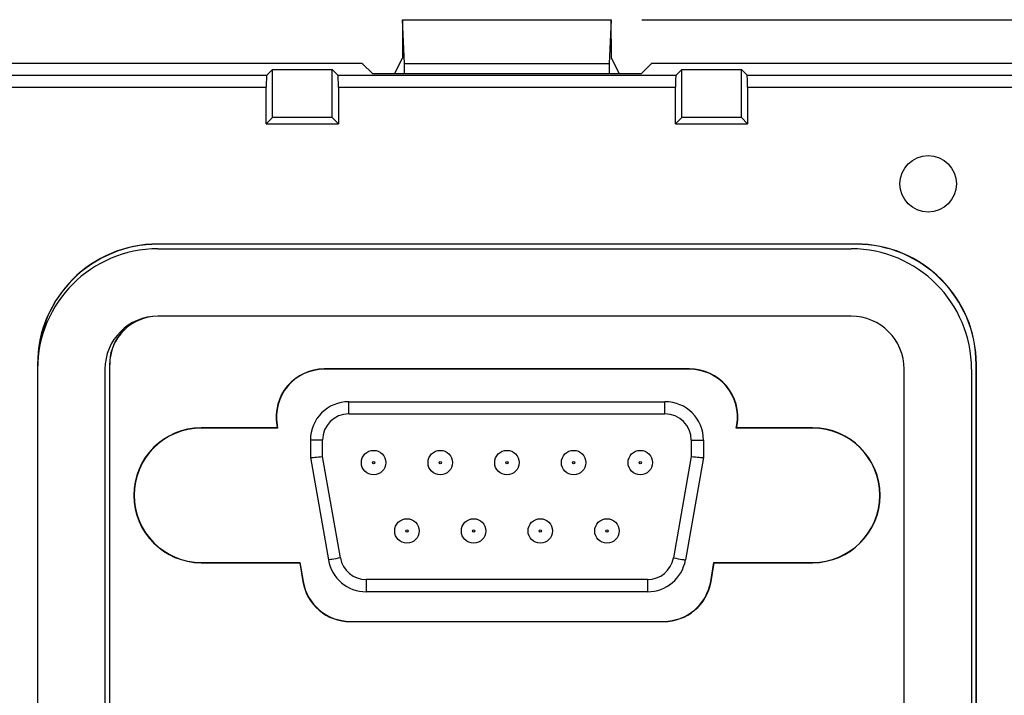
# Model space of a CAD drawing. Header units: millimetres. Extents: x 13 to 559, y 0 to 392.
# Tile 11 of 12: x 420 to 461, y 247 to 275. Entities that reach past the tile are written whole.
import ezdxf

# ---------------------------------------------------------------- set-up
doc = ezdxf.new("R2010")
doc.units = ezdxf.units.MM
doc.linetypes.add('SLD-Solid', pattern=[0])
doc.layers.add('DIMENSIONS', color=140, linetype='SLD-Solid', lineweight=25)
doc.styles.add('SLDTEXTSTYLE0', font='GOTHIC.TTF', dxfattribs={"width": 0.913})
doc.dimstyles.new('SLDDIMSTYLE2', dxfattribs={"dimtxt": 4.7625, "dimasz": 6.35, "dimexe": 0, "dimexo": 0.0625, "dimgap": 1.190625, "dimtad": 0, "dimtih": 1, "dimtoh": 1, "dimdec": 1, "dimrnd": 1e-09, "dimzin": 12, "dimdsep": 46, "dimtxsty": 'SLDTEXTSTYLE0', "dimsah": 1, "dimcen": 0.09, "dimadec": 0, "dimazin": 3, "dimtfac": 1, "dimtdec": 1, "dimtofl": 0, "dimtmove": 0, "dimatfit": 3, "dimfxl": 0, "dimfrac": 2, "dimtolj": 1, "dimtzin": 12, "dimarcsym": 0})

# ---------------------------------------------------------------- blocks, each defined once
blk = doc.blocks.new('_D_8')
at = {"layer": 'DIMENSIONS'}
for p, q in [((412.509, 273.152), (391.347, 273.152)), ((394.522, 273.152), (394.522, 257.729)), ((388.364, 250.603), (386.913, 250.603)), ((386.913, 250.603), (386.913, 243.043)), ((400.68, 250.603), (402.132, 250.603)), ((402.132, 250.603), (402.132, 243.043)), ((386.913, 243.043), (388.364, 243.043)), ((402.132, 243.043), (400.68, 243.043)), ((394.522, 226.652), (394.522, 242.075)), ((421.489, 226.652), (391.347, 226.652))]:
    blk.add_line(p, q, dxfattribs=at)
for points in [[(394.522, 273.152), (392.935, 266.802), (396.11, 266.802)], [(394.522, 226.652), (396.11, 233.002), (392.935, 233.002)]]:
    blk.add_solid(points, dxfattribs=at)
at = {"layer": 'DIMENSIONS', "char_height": 4.7625, "attachment_point": 1, "style": 'SLDTEXTSTYLE0'}
for s, insert in [('46.5', (388.364, 257.654)), ('1.83', (388.364, 249.126))]:
    blk.add_mtext(s, dxfattribs=dict(at, insert=insert))
blk = doc.blocks.new('_D_9')
at = {"layer": 'DIMENSIONS'}
for p, q in [((445.887, 274.972), (497.96, 274.972)), ((494.785, 274.972), (494.785, 224.639)), ((488.627, 217.513), (487.175, 217.513)), ((487.175, 217.513), (487.175, 209.953)), ((500.943, 217.513), (502.394, 217.513)), ((502.394, 217.513), (502.394, 209.953)), ((487.175, 209.953), (488.627, 209.953)), ((502.394, 209.953), (500.943, 209.953)), ((494.785, 158.652), (494.785, 208.985)), ((447.055, 158.652), (497.96, 158.652))]:
    blk.add_line(p, q, dxfattribs=at)
for points in [[(494.785, 274.972), (493.197, 268.622), (496.372, 268.622)], [(494.785, 158.652), (496.372, 165.002), (493.197, 165.002)]]:
    blk.add_solid(points, dxfattribs=at)
at = {"layer": 'DIMENSIONS', "char_height": 4.7625, "attachment_point": 1, "style": 'SLDTEXTSTYLE0'}
for s, insert in [('116.3', (486.867, 224.564)), ('4.58', (488.627, 216.036))]:
    blk.add_mtext(s, dxfattribs=dict(at, insert=insert))

msp = doc.modelspace()

# ---------------------------------------------------------------- linework, layer by layer
for p, q in [((435.95, 274.972), (435.943, 273.372)), ((435.952, 274.972), (435.95, 274.972)), ((436.035, 273.153), (435.952, 274.972)), ((435.952, 274.972), (444.617, 274.972)), ((444.617, 274.972), (444.535, 273.153)), ((444.619, 274.972), (444.617, 274.972)), ((444.626, 273.372), (444.619, 274.972)), ((435.616, 272.717), (435.943, 273.372)), ((444.626, 273.372), (444.954, 272.717)), ((434.273, 273.152), (413.779, 273.152)), ((430.31, 272.663), (430.547, 272.9)), ((430.547, 270.914), (430.547, 272.9)), ((430.547, 272.9), (433.023, 272.9)), ((433.023, 270.914), (433.023, 272.9)), ((433.023, 272.9), (433.26, 272.663)), ((434.708, 272.717), (434.273, 273.152)), ((434.273, 273.152), (434.285, 273.152)), ((434.285, 273.152), (434.285, 273.14)), ((434.285, 273.152), (434.296, 273.129)), ((436.035, 272.717), (436.035, 273.153)), ((436.035, 273.153), (444.535, 273.153)), ((444.535, 273.153), (444.535, 272.717)), ((445.861, 272.717), (446.296, 273.152)), ((446.273, 273.129), (446.285, 273.152)), ((446.285, 273.14), (446.285, 273.152)), ((446.285, 273.152), (446.296, 273.152)), ((466.791, 273.152), (446.296, 273.152)), ((447.31, 272.663), (447.547, 272.9)), ((447.547, 270.914), (447.547, 272.9)), ((447.547, 272.9), (450.023, 272.9)), ((450.023, 270.914), (450.023, 272.9)), ((450.023, 272.9), (450.26, 272.663)), ((414.023, 272.663), (430.31, 272.663)), ((433.26, 272.663), (447.31, 272.663)), ((445.861, 272.717), (434.708, 272.717)), ((450.26, 272.663), (466.547, 272.663)), ((414.023, 272.164), (430.285, 272.164)), ((430.285, 270.652), (430.285, 272.164)), ((433.285, 272.164), (433.285, 270.652)), ((433.285, 272.164), (447.285, 272.164)), ((447.285, 270.652), (447.285, 272.164)), ((450.285, 272.164), (450.285, 270.652)), ((450.285, 272.164), (466.547, 272.164)), ((430.547, 270.914), (430.285, 270.652)), ((433.023, 270.914), (430.547, 270.914)), ((433.285, 270.652), (433.023, 270.914)), ((447.547, 270.914), (447.285, 270.652)), ((450.023, 270.914), (447.547, 270.914)), ((450.285, 270.652), (450.023, 270.914)), ((430.285, 270.652), (433.285, 270.652)), ((447.285, 270.652), (450.285, 270.652)), ((454.785, 265.652), (425.785, 265.652)), ((425.785, 265.644), (425.785, 265.652)), ((454.785, 265.644), (425.785, 265.644)), ((454.785, 265.652), (454.785, 265.644)), ((425.785, 265.452), (454.585, 265.452)), ((454.585, 262.652), (425.785, 262.652)), ((420.785, 260.652), (420.785, 260.452)), ((420.785, 260.652), (420.789, 260.652)), ((423.776, 260.652), (423.785, 260.652)), ((423.776, 260.652), (423.776, 211.652)), ((423.785, 211.652), (423.785, 260.652)), ((459.785, 260.652), (459.776, 260.652)), ((459.776, 211.652), (459.776, 260.652)), ((459.785, 211.652), (459.785, 260.652)), ((420.785, 260.452), (420.785, 211.652)), ((423.585, 260.452), (423.585, 211.652)), ((447.874, 260.463), (432.696, 260.463)), ((432.696, 260.463), (432.696, 260.45)), ((447.874, 260.45), (432.696, 260.45)), ((447.874, 260.463), (447.874, 260.45)), ((456.785, 211.652), (456.785, 260.452)), ((459.585, 260.452), (459.585, 211.652)), ((433.719, 259.102), (446.851, 259.102)), ((433.719, 258.594), (433.719, 259.102)), ((446.851, 258.594), (446.851, 259.102)), ((433.719, 258.594), (446.851, 258.594)), ((430.723, 258.134), (430.735, 258.136)), ((430.723, 258.134), (430.743, 258.013)), ((430.735, 258.136), (430.758, 258)), ((449.812, 258), (449.834, 258.136)), ((449.826, 258.013), (449.847, 258.134)), ((449.847, 258.134), (449.834, 258.136)), ((430.743, 258.013), (427.585, 258.013)), ((427.585, 258.013), (427.585, 258)), ((430.758, 258), (427.585, 258)), ((430.743, 258.013), (430.758, 258)), ((449.826, 258.013), (449.812, 258)), ((452.985, 258), (449.812, 258)), ((452.985, 258.013), (449.826, 258.013)), ((452.985, 258), (452.985, 258.013)), ((432.627, 257.502), (432.119, 257.502)), ((432.119, 257.502), (432.119, 256.778)), ((432.627, 256.822), (432.627, 257.502)), ((447.943, 257.502), (448.451, 257.502)), ((447.943, 257.502), (447.943, 256.822)), ((448.451, 257.502), (448.451, 256.778)), ((432.119, 256.778), (432.869, 252.525)), ((433.369, 252.613), (432.627, 256.822)), ((447.943, 256.822), (447.201, 252.613)), ((448.451, 256.778), (447.701, 252.525)), ((427.585, 252.425), (431.687, 252.425)), ((427.585, 252.413), (427.585, 252.425)), ((427.585, 252.413), (431.676, 252.413)), ((431.676, 252.413), (431.687, 252.425)), ((431.676, 252.413), (431.806, 251.634)), ((431.687, 252.425), (431.818, 251.636)), ((448.751, 251.636), (448.883, 252.425)), ((448.763, 251.634), (448.893, 252.413)), ((448.893, 252.413), (448.883, 252.425)), ((448.883, 252.425), (452.985, 252.425)), ((448.893, 252.413), (452.985, 252.413)), ((452.985, 252.413), (452.985, 252.425)), ((431.806, 251.634), (431.818, 251.636)), ((434.444, 251.71), (434.444, 251.202)), ((446.125, 251.71), (434.444, 251.71)), ((446.125, 251.71), (446.125, 251.202)), ((448.763, 251.634), (448.751, 251.636)), ((446.125, 251.202), (434.444, 251.202)), ((433.779, 249.975), (446.79, 249.975)), ((433.779, 249.963), (433.779, 249.975)), ((433.779, 249.963), (446.79, 249.963)), ((446.79, 249.963), (446.79, 249.975))]:
    msp.add_line(p, q)
at = {"flags": 128}
for points in [[(432.119, 256.778), (432.126, 256.778), (432.149, 256.78), (432.187, 256.784), (432.237, 256.788), (432.3, 256.793), (432.373, 256.8), (432.453, 256.807), (432.538, 256.814), (432.627, 256.822)], [(447.943, 256.822), (448.031, 256.814), (448.117, 256.807), (448.197, 256.8), (448.269, 256.793), (448.332, 256.788), (448.383, 256.784), (448.42, 256.78), (448.443, 256.778), (448.451, 256.778)], [(433.369, 252.613), (433.271, 252.596), (433.177, 252.579), (433.091, 252.564), (433.015, 252.55), (432.953, 252.54), (432.907, 252.531), (432.878, 252.526), (432.869, 252.525)], [(447.201, 252.613), (447.298, 252.596), (447.392, 252.579), (447.479, 252.564), (447.554, 252.55), (447.617, 252.54), (447.663, 252.531), (447.691, 252.526), (447.701, 252.525)]]:
    msp.add_lwpolyline(points, dxfattribs=at)
for centre, radius in [((457.785, 268.152), 1.175), ((434.745, 256.572), 0.508), ((437.515, 256.572), 0.508), ((440.285, 256.572), 0.508), ((443.055, 256.572), 0.508), ((445.825, 256.572), 0.508), ((434.745, 256.572), 0.048), ((437.515, 256.572), 0.048), ((440.285, 256.572), 0.048), ((443.055, 256.572), 0.048), ((445.825, 256.572), 0.048), ((436.13, 253.732), 0.508), ((438.9, 253.732), 0.508), ((441.67, 253.732), 0.508), ((444.44, 253.732), 0.508), ((436.13, 253.732), 0.048), ((438.9, 253.732), 0.048), ((441.67, 253.732), 0.048), ((444.44, 253.732), 0.048)]:
    msp.add_circle(centre, radius)
for centre, radius, start, end in [((425.785, 260.652), 5, 90, 180), ((425.785, 260.652), 4.992, 90, 178.7764), ((454.785, 260.652), 5, 0, 90), ((454.785, 260.652), 4.992, 0, 90), ((425.785, 260.452), 5, 90, 180), ((454.585, 260.452), 5, 0, 90), ((425.785, 260.452), 2.2, 90, 180), ((425.785, 260.652), 2, 90, 180), ((454.585, 260.452), 2.2, 0, 90), ((425.785, 260.652), 2.008, 107.3285, 180), ((432.696, 258.463), 2, 90, 189.4623), ((432.696, 258.463), 1.988, 90, 189.4623), ((447.874, 258.463), 2, 350.5377, 90), ((447.874, 258.463), 1.988, 350.5377, 90), ((433.719, 257.502), 1.6, 90, 180), ((446.851, 257.502), 1.6, 360, 90), ((433.719, 257.502), 1.092, 90, 180), ((446.851, 257.502), 1.092, 360, 90), ((427.585, 255.213), 2.8, 90, 270), ((427.585, 255.213), 2.788, 90, 270), ((452.985, 255.213), 2.8, 270, 90), ((452.985, 255.213), 2.788, 270, 90), ((434.444, 252.803), 1.6, 190, 270), ((434.444, 252.803), 1.092, 190, 270), ((446.125, 252.803), 1.092, 270, 350), ((446.125, 252.803), 1.6, 270, 350), ((433.779, 251.963), 2, 189.4623, 270), ((433.779, 251.963), 1.988, 189.4623, 270), ((446.79, 251.963), 1.988, 270, 350.5377), ((446.79, 251.963), 2, 270, 350.5377)]:
    msp.add_arc(centre, radius, start, end)
for centre, start_param, end_param in [((430.311, 272.164), 0.05236, 1.570796), ((433.258, 272.164), 4.712389, 6.230825), ((447.311, 272.164), 0.05236, 1.570796), ((450.258, 272.164), 4.712389, 6.230825)]:
    msp.add_ellipse(centre, major_axis=(0, 0.5), ratio=0.052408, start_param=start_param, end_param=end_param)

# ---------------------------------------------------------------- dimensions: what is measured, and where the dimension line sits
at = {"layer": 'DIMENSIONS'}
for base, p1, p2, picture, middle in [((494.785, 158.652), (444.617, 274.972), (445.785, 158.652), '_D_9', (494.785, 216.812)), ((394.522, 226.652), (413.779, 273.152), (422.759, 226.652), '_D_8', (394.522, 249.902))]:
    dim = msp.add_linear_dim(base=base, p1=p1, p2=p2, angle=90, dimstyle='SLDDIMSTYLE2', dxfattribs=at)
    dim.commit()
    dim.dimension.update_dxf_attribs({"geometry": picture, "text_midpoint": middle, "dimtype": 160})

doc.saveas('drawing.dxf')
